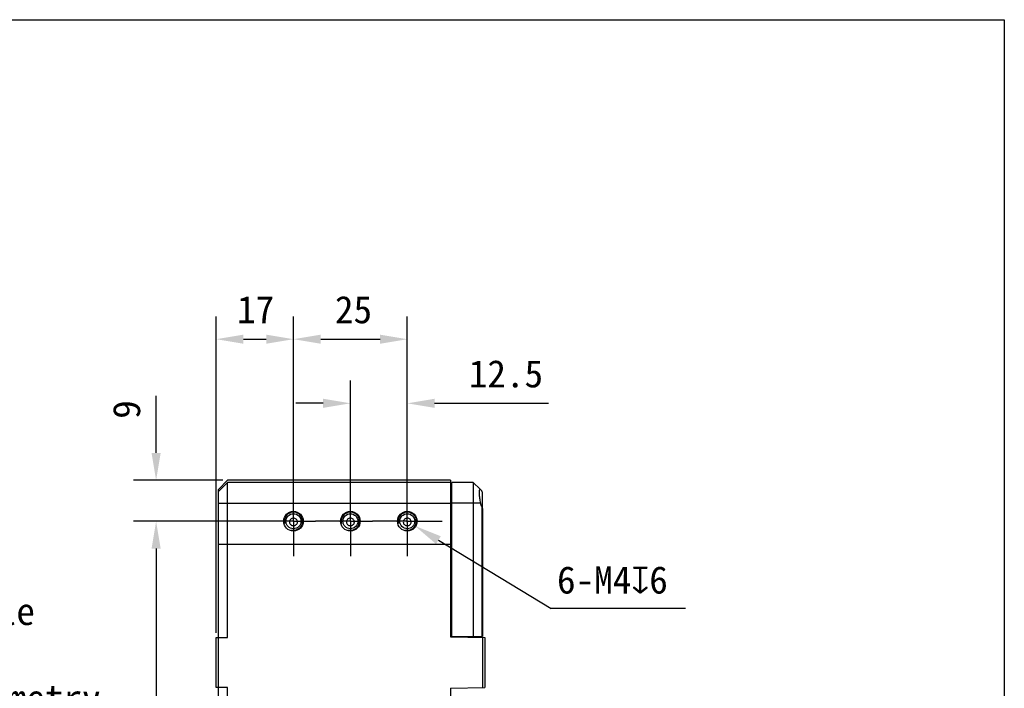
# Model space of a CAD drawing. Header units: millimetres. Extents: x 58 to 383, y 43 to 283.
# Tile 22 of 22: x 275 to 383, y 209 to 283. Entities that reach past the tile are written whole.
import ezdxf

# ---------------------------------------------------------------- set-up
doc = ezdxf.new("R2010")
doc.units = ezdxf.units.MM
doc.header["$LTSCALE"] = 23.1
doc.header["$PDMODE"] = 3
doc.header["$PDSIZE"] = 8
doc.linetypes.add('CENTER', pattern=[0.6, 0.375, -0.075, 0.075, -0.075])
doc.layers.get('0').update_dxf_attribs({"linetype": 'CONTINUOUS'})
doc.layers.get('Defpoints').update_dxf_attribs({"linetype": 'CONTINUOUS'})
for name, color, linetype in [('00_COMPONENTS', 7, 'CONTINUOUS'), ('03_ALL_AXES', 7, 'CONTINUOUS'), ('51__DRAFT_DIMS', 7, 'CONTINUOUS')]:
    doc.layers.add(name, color=color, linetype=linetype)
doc.styles.get("Standard").update_dxf_attribs({"font": 'simfang.ttf'})
doc.dimstyles.new('DIMSTYLE_1', dxfattribs={"dimtxt": 3, "dimasz": 3, "dimexe": 2.5, "dimexo": 0.5, "dimgap": 0.75, "dimtad": 1, "dimlfac": 2, "dimdsep": 46, "dimtxsty": 'STANDARD', "dimblk": '_FILLED', "dimblk1": '_FILLED', "dimblk2": '_FILLED', "dimcen": 0.09, "dimclrt": 3, "dimazin": 2, "dimtp": 0.5, "dimtm": 0.5, "dimtfac": 1, "dimtofl": 0, "dimtmove": 0, "dimatfit": 3, "dimldrblk": '_FILLED', "dimfxl": 1, "dimtolj": 1, "dimarcsym": 0})
doc.dimstyles.new('DIMSTYLE_4', dxfattribs={"dimtxt": 3, "dimasz": 3, "dimexe": 2.5, "dimexo": 0.5, "dimtad": 1, "dimlfac": 2, "dimdsep": 46, "dimtxsty": 'STANDARD', "dimblk": '_FILLED', "dimblk1": '_FILLED', "dimblk2": '_FILLED', "dimcen": 0.09, "dimclrt": 3, "dimazin": 2, "dimtp": 0.1, "dimtm": 0.1, "dimtfac": 1, "dimtofl": 0, "dimtmove": 0, "dimatfit": 1, "dimldrblk": '_FILLED', "dimfxl": 1, "dimtolj": 1, "dimarcsym": 0})
doc.dimstyles.new('DIMSTYLE_6', dxfattribs={"dimtxt": 3, "dimasz": 3, "dimexe": 2.5, "dimexo": 0.5, "dimgap": 0.75, "dimtad": 1, "dimlfac": 2, "dimdsep": 46, "dimtxsty": 'STANDARD', "dimblk": '_FILLED', "dimblk1": '_FILLED', "dimblk2": '_FILLED', "dimcen": 0.09, "dimclrt": 3, "dimazin": 2, "dimtp": 0.2, "dimtm": 0.2, "dimtfac": 1, "dimtofl": 0, "dimtmove": 0, "dimatfit": 3, "dimldrblk": '_FILLED', "dimfxl": 1, "dimtolj": 1, "dimarcsym": 0})

# ---------------------------------------------------------------- blocks, each defined once
blk = doc.blocks.new('_FILLED')
at = {"color": 0, "linetype": 'ByBlock'}
blk.add_solid([(0, 0), (-1, 0.167), (-1, -0.167)], dxfattribs=at)
blk = doc.blocks.new('*D9')
at = {"layer": '51__DRAFT_DIMS', "color": 0}
for p, q in [((317, 227.79), (317.18, 227.79)), ((317.09, 227.7), (317.09, 227.88))]:
    blk.add_line(p, q, dxfattribs=at)
at = {"layer": '51__DRAFT_DIMS', "color": 0, "lineweight": -2}
for p in [(320.51, 225.72), (347.64, 218.22)]:
    blk.add_line(p, (332.9, 218.22), dxfattribs=at)
at = {"layer": 'Defpoints', "color": 0}
for p in [(316.23, 228.31), (317.94, 227.27)]:
    blk.add_point(p, dxfattribs=at)
at = {"layer": '51__DRAFT_DIMS', "color": 0, "linetype": 'ByBlock', "lineweight": -2, "xscale": 3, "yscale": 3, "zscale": 3, "rotation": 148.8308674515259}
blk.add_blockref('_FILLED', (317.94, 227.27), dxfattribs=at)
at = {"layer": '51__DRAFT_DIMS', "insert": (333.53, 222.85), "char_height": 3, "attachment_point": 1, "line_spacing_factor": 0.9}
blk.add_mtext('\\A1;{6-M4{\\fgdt;x}6}', dxfattribs=at)
blk = doc.blocks.new('*D14')
at = {"layer": '51__DRAFT_DIMS', "color": 0, "lineweight": -2}
for p, q in [((304.59, 231.63), (304.59, 250.28)), ((317.09, 231.73), (317.09, 250.28)), ((307.59, 247.78), (314.09, 247.78))]:
    blk.add_line(p, q, dxfattribs=at)
at = {"layer": 'Defpoints', "color": 0}
for p in [(317.09, 247.78), (304.59, 231.13), (317.09, 231.23)]:
    blk.add_point(p, dxfattribs=at)
at = {"layer": '51__DRAFT_DIMS', "color": 0, "linetype": 'ByBlock', "lineweight": -2, "xscale": 3, "yscale": 3, "zscale": 3, "rotation": 180}
blk.add_blockref('_FILLED', (304.59, 247.78), dxfattribs=at)
at = {"layer": '51__DRAFT_DIMS', "color": 0, "linetype": 'ByBlock', "lineweight": -2, "xscale": 3, "yscale": 3, "zscale": 3}
blk.add_blockref('_FILLED', (317.09, 247.78), dxfattribs=at)
at = {"layer": '51__DRAFT_DIMS', "insert": (311.18, 252.53), "char_height": 3, "attachment_point": 2, "line_spacing_factor": 0.9}
blk.add_mtext('\\A1;25', dxfattribs=at)
blk = doc.blocks.new('*D15')
at = {"layer": '51__DRAFT_DIMS', "color": 0, "lineweight": -2}
for p, q in [((310.84, 230.93), (310.84, 243.24)), ((317.09, 231.03), (317.09, 243.24)), ((307.84, 240.74), (304.84, 240.74)), ((320.09, 240.74), (332.59, 240.74))]:
    blk.add_line(p, q, dxfattribs=at)
at = {"layer": 'Defpoints', "color": 0}
for p in [(317.09, 240.74), (310.84, 230.43), (317.09, 230.53)]:
    blk.add_point(p, dxfattribs=at)
at = {"layer": '51__DRAFT_DIMS', "color": 0, "linetype": 'ByBlock', "lineweight": -2, "xscale": 3, "yscale": 3, "zscale": 3}
blk.add_blockref('_FILLED', (310.84, 240.74), dxfattribs=at)
at = {"layer": '51__DRAFT_DIMS', "color": 0, "linetype": 'ByBlock', "lineweight": -2, "xscale": 3, "yscale": 3, "zscale": 3, "rotation": 180}
blk.add_blockref('_FILLED', (317.09, 240.74), dxfattribs=at)
at = {"layer": '51__DRAFT_DIMS', "insert": (323.84, 245.49), "char_height": 3, "attachment_point": 1, "line_spacing_factor": 0.9}
blk.add_mtext('\\A1;12.5', dxfattribs=at)
blk = doc.blocks.new('*D16')
at = {"layer": '51__DRAFT_DIMS', "color": 0, "lineweight": -2}
for p, q in [((300.76, 227.79), (287, 227.79)), ((289.5, 224.79), (289.5, 146.79)), ((300.77, 143.79), (287, 143.79))]:
    blk.add_line(p, q, dxfattribs=at)
at = {"layer": 'Defpoints', "color": 0}
for p in [(301.26, 227.79), (289.5, 143.79), (301.27, 143.79)]:
    blk.add_point(p, dxfattribs=at)
at = {"layer": '51__DRAFT_DIMS', "color": 0, "linetype": 'ByBlock', "lineweight": -2, "xscale": 3, "yscale": 3, "zscale": 3}
for p, rotation in [((289.5, 227.79), 90), ((289.5, 143.79), 270)]:
    blk.add_blockref('_FILLED', p, dxfattribs=dict(at, rotation=rotation))
at = {"layer": '51__DRAFT_DIMS', "insert": (284.75, 185.88), "char_height": 3, "attachment_point": 2, "rotation": 90, "line_spacing_factor": 0.9}
blk.add_mtext('\\A1;168', dxfattribs=at)
blk = doc.blocks.new('*D17')
at = {"layer": '51__DRAFT_DIMS', "color": 0, "lineweight": -2}
for p, q in [((289.5, 235.29), (289.5, 241.56)), ((296.84, 232.29), (287, 232.29)), ((302.01, 227.79), (287, 227.79)), ((289.5, 224.79), (289.5, 221.79))]:
    blk.add_line(p, q, dxfattribs=at)
at = {"layer": 'Defpoints', "color": 0}
for p in [(289.5, 232.29), (297.34, 232.29), (302.51, 227.79)]:
    blk.add_point(p, dxfattribs=at)
at = {"layer": '51__DRAFT_DIMS', "color": 0, "linetype": 'ByBlock', "lineweight": -2, "xscale": 3, "yscale": 3, "zscale": 3}
for p, rotation in [((289.5, 232.29), 270), ((289.5, 227.79), 90)]:
    blk.add_blockref('_FILLED', p, dxfattribs=dict(at, rotation=rotation))
at = {"layer": '51__DRAFT_DIMS', "insert": (284.75, 239.04), "char_height": 3, "attachment_point": 1, "rotation": 90, "line_spacing_factor": 0.9}
blk.add_mtext('\\A1;9', dxfattribs=at)
blk = doc.blocks.new('*D18')
at = {"layer": '51__DRAFT_DIMS', "color": 0, "lineweight": -2}
for p, q in [((296.09, 215.54), (296.09, 250.28)), ((304.59, 230.33), (304.59, 250.28)), ((299.09, 247.78), (301.59, 247.78))]:
    blk.add_line(p, q, dxfattribs=at)
at = {"layer": 'Defpoints', "color": 0}
for p in [(304.59, 247.78), (304.59, 229.83), (296.09, 215.04)]:
    blk.add_point(p, dxfattribs=at)
at = {"layer": '51__DRAFT_DIMS', "color": 0, "linetype": 'ByBlock', "lineweight": -2, "xscale": 3, "yscale": 3, "zscale": 3, "rotation": 180}
blk.add_blockref('_FILLED', (296.09, 247.78), dxfattribs=at)
at = {"layer": '51__DRAFT_DIMS', "color": 0, "linetype": 'ByBlock', "lineweight": -2, "xscale": 3, "yscale": 3, "zscale": 3}
blk.add_blockref('_FILLED', (304.59, 247.78), dxfattribs=at)
at = {"layer": '51__DRAFT_DIMS', "insert": (300.43, 252.53), "char_height": 3, "attachment_point": 2, "line_spacing_factor": 0.9}
blk.add_mtext('\\A1;17', dxfattribs=at)

msp = doc.modelspace()

# ---------------------------------------------------------------- linework, layer by layer
msp.add_lwpolyline([(58.4342, 282.864), (382.6558, 282.864), (382.6558, 43.1513), (58.4342, 43.1513)], close=True)
at = {"layer": '00_COMPONENTS'}
for p, q in [((296.3355, 231.2906), (297.3355, 232.2906)), ((296.3355, 231.0406), (297.3355, 232.0406)), ((321.8355, 232.2906), (297.3355, 232.2906)), ((297.3355, 215.0406), (297.3355, 232.0406)), ((321.8355, 232.0406), (297.3355, 232.0406)), ((321.8355, 232.2906), (321.8355, 215.1061)), ((321.9855, 231.5406), (321.8355, 231.5406)), ((321.9855, 215.1406), (321.9855, 232.0406)), ((324.3355, 232.0406), (321.9855, 232.0406)), ((324.3355, 232.0406), (324.3355, 215.1406)), ((325.0751, 231.301), (324.3355, 232.0406)), ((296.3355, 140.5406), (296.3355, 231.2906)), ((325.1107, 231.2654), (325.2623, 231.1138)), ((325.3355, 229.3535), (325.3355, 230.9371)), ((296.3355, 229.7906), (321.8355, 229.7906)), ((321.9855, 229.6406), (321.8355, 229.6406)), ((325.1107, 229.7906), (321.9855, 229.7906)), ((325.2623, 229.3998), (325.2623, 215.1406)), ((325.3355, 229.1695), (325.3355, 215.1406)), ((296.3355, 225.2906), (321.8355, 225.2906)), ((321.8355, 217.1406), (321.9855, 217.1406)), ((296.0855, 209.5406), (296.0855, 215.0406)), ((296.0855, 215.0406), (297.3355, 215.0406)), ((321.8355, 215.1406), (325.3355, 215.1406)), ((321.8355, 215.1061), (325.5855, 215.0406)), ((325.3355, 215.045), (325.3355, 209.4521)), ((325.5855, 215.0406), (325.5855, 209.5406)), ((297.3355, 209.5406), (296.0855, 209.5406)), ((297.3355, 139.5406), (297.3355, 209.5406)), ((321.8355, 209.4752), (325.5855, 209.5406)), ((321.8355, 209.4752), (321.8355, 139.5406))]:
    msp.add_line(p, q, dxfattribs=at)
for centre, radius in [((304.5855, 227.7906), 1.075), ((304.5855, 227.7906), 0.825), ((310.8355, 227.7906), 1.075), ((310.8355, 227.7906), 0.825), ((317.0855, 227.7906), 1.075), ((317.0855, 227.7906), 0.825)]:
    msp.add_circle(centre, radius, dxfattribs=at)
for centre, radius, start, end in [((325.0855, 230.9371), 0.25, 0, 45), ((304.5855, 227.7906), 1, 255, 195), ((310.8355, 227.7906), 1, 255, 195), ((317.0855, 227.7906), 1, 255, 195)]:
    msp.add_arc(centre, radius, start, end, dxfattribs=at)
msp.add_ellipse((326.3355, 230.0406), major_axis=(0, 1.25), ratio=1, start_param=-4.51103106, end_param=-4.17408346, dxfattribs=at)
for points, knots in [([(325.0648, 231.2906), (325.0482, 231.2906), (325.0231, 231.2631), (325.0082, 231.219), (324.9905, 231.1398), (324.9813, 231.0084), (324.9817, 230.8164), (324.9954, 230.5868), (325.0309, 230.2393), (325.0739, 229.9711), (325.1107, 229.7906)], [0, 0, 0, 0, 0.03244719, 0.05896757, 0.09400352, 0.1896407, 0.31666952, 0.46922236, 0.63961497, 1, 1, 1, 1]), ([(325.1107, 231.2654), (325.1068, 231.2693), (325.094, 231.281), (325.077, 231.2906), (325.0648, 231.2906)], [0, 0, 0, 0, 0.31095936, 1, 1, 1, 1]), ([(325.2623, 229.3998), (325.2735, 229.3809), (325.3108, 229.3093), (325.3355, 229.2285), (325.3355, 229.1695)], [0, 0, 0, 0, 0.27108253, 1, 1, 1, 1]), ([(304.5855, 228.1227), (304.4769, 228.1227), (304.306, 228.0576), (304.1733, 227.8788), (304.1332, 227.7135), (304.169, 227.5463), (304.3037, 227.3661), (304.4765, 227.305), (304.5855, 227.305)], [0, 0, 0, 0, 0.24808386, 0.37336394, 0.49874391, 0.62465708, 0.75097902, 1, 1, 1, 1]), ([(304.5855, 227.305), (304.6945, 227.305), (304.8673, 227.3661), (305.002, 227.5463), (305.0378, 227.7135), (304.9977, 227.8788), (304.8649, 228.0576), (304.6941, 228.1227), (304.5855, 228.1227)], [0, 0, 0, 0, 0.24901747, 0.37536512, 0.50127858, 0.6266528, 0.75193084, 1, 1, 1, 1]), ([(310.8355, 228.1227), (310.7269, 228.1227), (310.556, 228.0576), (310.4233, 227.8788), (310.3832, 227.7135), (310.419, 227.5463), (310.5537, 227.3661), (310.7265, 227.305), (310.8355, 227.305)], [0, 0, 0, 0, 0.24808386, 0.37336394, 0.49874391, 0.62465708, 0.75097902, 1, 1, 1, 1]), ([(310.8355, 227.305), (310.9445, 227.305), (311.1173, 227.3661), (311.252, 227.5463), (311.2878, 227.7135), (311.2477, 227.8788), (311.1149, 228.0576), (310.9441, 228.1227), (310.8355, 228.1227)], [0, 0, 0, 0, 0.24901747, 0.37536512, 0.50127858, 0.6266528, 0.75193084, 1, 1, 1, 1]), ([(317.0855, 228.1227), (316.9769, 228.1227), (316.806, 228.0576), (316.6733, 227.8788), (316.6332, 227.7135), (316.669, 227.5463), (316.8037, 227.3661), (316.9765, 227.305), (317.0855, 227.305)], [0, 0, 0, 0, 0.24808386, 0.37336394, 0.49874391, 0.62465708, 0.75097902, 1, 1, 1, 1]), ([(317.0855, 227.305), (317.1945, 227.305), (317.3673, 227.3661), (317.502, 227.5463), (317.5378, 227.7135), (317.4977, 227.8788), (317.3649, 228.0576), (317.1941, 228.1227), (317.0855, 228.1227)], [0, 0, 0, 0, 0.24901747, 0.37536512, 0.50127858, 0.6266528, 0.75193084, 1, 1, 1, 1])]:
    msp.add_open_spline(points, degree=3, knots=knots, dxfattribs=at)
at = {"layer": '03_ALL_AXES', "linetype": 'CENTER'}
for p, q in [((304.5855, 227.7906), (304.5855, 231.6156)), ((310.8355, 227.7906), (310.8355, 231.6156)), ((317.0855, 227.7906), (317.0855, 231.6156)), ((304.5855, 227.7906), (300.7605, 227.7906)), ((304.5855, 227.7906), (304.5855, 223.9656)), ((304.5855, 227.7906), (307.0105, 227.7906)), ((310.8355, 227.7906), (307.0105, 227.7906)), ((310.8355, 227.7906), (310.8355, 223.9656)), ((310.8355, 227.7906), (313.2605, 227.7906)), ((317.0855, 227.7906), (313.2605, 227.7906)), ((317.0855, 227.7906), (317.0855, 223.9656)), ((317.0855, 227.7906), (320.9105, 227.7906))]:
    msp.add_line(p, q, dxfattribs=at)

# ---------------------------------------------------------------- texts
at = {"layer": '51__DRAFT_DIMS', "char_height": 3, "attachment_point": 1, "line_spacing_factor": 0.9}
for s, insert in [('\\A1;3-{\\fArial|b0|i0|c134|p34;%%c}4.4\\PThrough Hole', (251.7012, 223.899)), ('\\A1;3-{\\fArial|b0|i0|c134|p34;%%c}7.8{\\fgdt|b0|i0|c134|p49;x}12\\PMirror-Symmetry', (252.7924, 214.3713))]:
    msp.add_mtext(s, dxfattribs=dict(at, insert=insert))

# ---------------------------------------------------------------- dimensions: what is measured, and where the dimension line sits
at = {"layer": '51__DRAFT_DIMS', "color": 8}
for base, p1, p2, picture, middle in [((304.5855, 247.7777), (296.0855, 215.0406), (304.5855, 229.8281), '*D18', (300.4322, 247.7777)), ((317.0855, 247.7777), (304.5855, 231.1272), (317.0855, 231.2263), '*D14', (311.1762, 247.7777)), ((317.0855, 240.7409), (310.8355, 230.4334), (317.0855, 230.5325), '*D15', (327.8383, 240.7409))]:
    dim = msp.add_linear_dim(base=base, p1=p1, p2=p2, dimstyle='DIMSTYLE_6', override={"dimclrt": 256}, dxfattribs=at)
    dim.commit()
    dim.dimension.update_dxf_attribs({"geometry": picture, "text_midpoint": middle, "dimtype": 160})
for base, p1, p2, angle, dimstyle, picture, middle in [((289.5004, 232.2906), (302.5086, 227.7906), (297.3355, 232.2906), 90, 'DIMSTYLE_6', '*D17', (289.5004, 239.9235)), ((289.5004, 143.7906), (301.2635, 227.7906), (301.2697, 143.7906), 270, 'DIMSTYLE_1', '*D16', (289.5004, 185.8844))]:
    dim = msp.add_linear_dim(base=base, p1=p1, p2=p2, angle=angle, dimstyle=dimstyle, override={"dimclrt": 256}, dxfattribs=at)
    dim.commit()
    dim.dimension.update_dxf_attribs({"geometry": picture, "text_midpoint": middle, "dimtype": 160})
dim = msp.add_diameter_dim_2p(p1=(316.2298, 228.3082), p2=(317.9411, 227.2731), text='{6-M<>{\\fgdt;x}6}', dimstyle='DIMSTYLE_4', override={"dimtih": 1, "dimtoh": 1, "dimpost": '<>', "dimclrt": 256}, dxfattribs=at)
dim.commit()
dim.dimension.update_dxf_attribs({"geometry": '*D9', "text_midpoint": (340.5867, 218.2219), "dimtype": 163})

doc.saveas('drawing.dxf')
